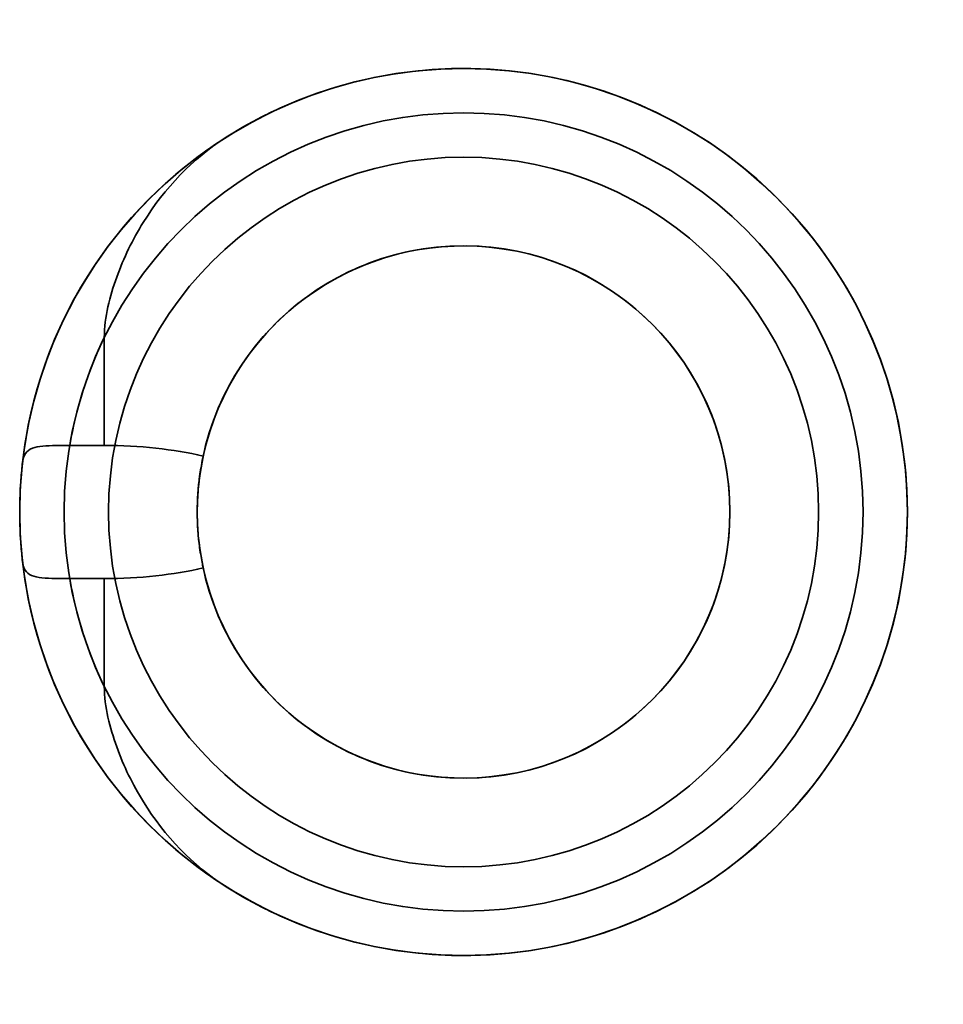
# Model space of a CAD drawing. Header units: millimetres. Extents: x -10 to 10.8, y -11.1 to 11.1.
import ezdxf

# ---------------------------------------------------------------- set-up
doc = ezdxf.new("R2010")
doc.units = ezdxf.units.MM
doc.layers.add('1', color=7, linetype='Continuous', true_color=0xffffff)

msp = doc.modelspace()

# ---------------------------------------------------------------- linework, layer by layer
at = {"layer": '1', "color": 252, "linetype": 'Continuous', "lineweight": 35}
for p, q in [((-8.095, 1.5, 66), (-8.095, 3.934, 66)), ((-8.874, 1.5, 66), (-8.095, 1.5, 66)), ((-8.095, -1.5, 66), (-8.874, -1.5, 66)), ((-8.095, -3.934, 66), (-8.095, -1.5, 66))]:
    msp.add_line(p, q, dxfattribs=at)
at = {"layer": '1', "color": 252, "linetype": 'Continuous', "lineweight": 35, "extrusion": (0, -8.67362e-16, -1)}
for centre, radius in [((0, 0, -27), 10), ((0, 0, -26), 9), ((0, 0, -49), 8), ((0, 0, -26), 8), ((0, 0, -49), 6)]:
    msp.add_circle(centre, radius, dxfattribs=at)
for centre, radius, start, end in [((0, 0, -65), 10, 6.4193, 57.6753), ((0, 0, -66), 9, 9.5941, 25.92), ((0, 0, -65), 10, 302.3247, 353.5807), ((0, 0, -66), 9, 334.08, 350.4059)]:
    msp.add_arc(centre, radius, start, end, dxfattribs=at)
at = {"layer": '1', "color": 252, "linetype": 'Continuous', "lineweight": 35, "extrusion": (-0.34202, 0, -0.939693)}
for centre, major_axis, ratio, start_param, end_param in [((0, 0, 63.054), (10, 0, -3.64), 0.939693, 4.148216, 8.418154), ((-8.095, 0, 66), (4.121, 0, -1.5), 0.34202, 4.712389, 5.283792), ((-8.095, 0, 66), (4.121, 0, -1.5), 0.34202, 0.999393, 1.570796)]:
    msp.add_ellipse(centre, major_axis=major_axis, ratio=ratio, start_param=start_param, end_param=end_param, dxfattribs=at)
at = {"layer": '1', "color": 252, "linetype": 'Continuous', "lineweight": 35, "extrusion": (0.34202, 0, 0.939693)}
msp.add_ellipse((0, 0, 63.054), major_axis=(6, 0, -2.184), ratio=0.939693, start_param=3.35346, end_param=9.212911, dxfattribs=at)
at = {"layer": '1', "color": 252, "linetype": 'Continuous', "lineweight": 35}
for points, knots in [([(-8.095, 3.934, 66), (-8.095, 4.402, 66), (-7.971, 4.858, 65.955), (-7.66, 5.728, 65.842), (-7.456, 6.145, 65.768), (-6.738, 7.3, 65.506), (-6.104, 7.971, 65.276), (-5.347, 8.45, 65)], [0, 0, 0, 0, 0.25, 0.25, 0.5, 0.5, 1, 1, 1, 1]), ([(-9.937, 1.118, 65), (-9.929, 1.196, 65.087), (-9.908, 1.264, 65.184), (-9.836, 1.371, 65.38), (-9.782, 1.411, 65.482), (-9.65, 1.463, 65.658), (-9.571, 1.478, 65.737), (-9.393, 1.495, 65.866), (-9.292, 1.498, 65.918), (-9.086, 1.5, 65.983), (-8.979, 1.5, 66), (-8.874, 1.5, 66)], [0, 0, 0, 0, 0.208927, 0.208927, 0.419166, 0.419166, 0.61449, 0.61449, 0.812009, 0.812009, 1, 1, 1, 1]), ([(-9.937, -1.118, 65), (-9.95, -1.006, 64.875), (-9.963, -0.871, 64.767), (-9.984, -0.577, 64.605), (-9.993, -0.414, 64.548), (-10.001, -0.083, 64.493), (-10.001, 0.089, 64.493), (-9.993, 0.417, 64.55), (-9.984, 0.578, 64.606), (-9.963, 0.871, 64.767), (-9.95, 1.006, 64.875), (-9.937, 1.118, 65)], [0, 0, 0, 0, 0.200716, 0.200716, 0.401518, 0.401518, 0.600936, 0.600936, 0.79903, 0.79903, 1, 1, 1, 1]), ([(-5.866, 1.262, 65.189), (-5.879, 1.2, 65.093), (-5.894, 1.128, 65.005), (-5.929, 0.926, 64.808), (-5.951, 0.783, 64.709), (-5.983, 0.476, 64.568), (-5.994, 0.308, 64.522), (-6.002, -0.025, 64.491), (-5.999, -0.194, 64.504), (-5.98, -0.512, 64.581), (-5.965, -0.666, 64.646), (-5.927, -0.943, 64.822), (-5.905, -1.069, 64.935), (-5.878, -1.204, 65.104), (-5.872, -1.234, 65.146), (-5.866, -1.262, 65.189)], [0, 0, 0, 0, 0.114089, 0.114089, 0.284222, 0.284222, 0.453949, 0.453949, 0.619036, 0.619036, 0.782247, 0.782247, 0.948907, 0.948907, 1, 1, 1, 1]), ([(-8.874, -1.5, 66), (-8.925, -1.5, 66), (-8.975, -1.5, 65.996), (-9.139, -1.5, 65.972), (-9.252, -1.5, 65.935), (-9.455, -1.491, 65.828), (-9.549, -1.482, 65.757), (-9.704, -1.446, 65.594), (-9.769, -1.418, 65.502), (-9.863, -1.339, 65.317), (-9.896, -1.288, 65.223), (-9.926, -1.193, 65.089), (-9.933, -1.157, 65.043), (-9.937, -1.118, 65)], [0, 0, 0, 0, 0.089891, 0.089891, 0.295526, 0.295526, 0.500834, 0.500834, 0.702486, 0.702486, 0.897072, 0.897072, 1, 1, 1, 1]), ([(-5.347, -8.45, 65), (-6.104, -7.971, 65.275), (-6.735, -7.304, 65.505), (-7.455, -6.147, 65.767), (-7.659, -5.732, 65.841), (-7.97, -4.86, 65.955), (-8.095, -4.403, 66), (-8.095, -3.934, 66)], [0, 0, 0, 0, 0.5, 0.5, 0.75, 0.75, 1, 1, 1, 1])]:
    msp.add_open_spline(points, degree=3, knots=knots, dxfattribs=at)

doc.saveas('drawing.dxf')
